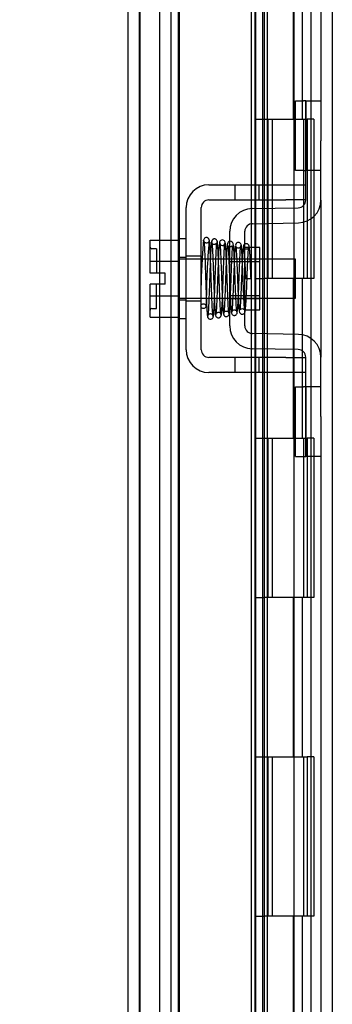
# Model space of a CAD drawing. Header units: inches. Extents: x 1 to 240, y -1 to 159.
# Tile 52 of 63: x 113.97 to 115.93, y 77.53 to 83.71. Entities that reach past the tile are written whole.
import ezdxf
from ezdxf.enums import TextEntityAlignment as Align
from ezdxf.lldxf.tags import DXFTag

# ---------------------------------------------------------------- set-up
doc = ezdxf.new("R2010")
doc.units = ezdxf.units.IN
doc.header["$MEASUREMENT"] = 0
for name, color, linetype in [('COM42667', 7, 'Continuous'), ('COM42780', 7, 'Continuous'), ('COM48600', 7, 'Continuous'), ('COM48614', 7, 'Continuous'), ('COM70220', 7, 'Continuous'), ('Default', 7, 'Continuous'), ('HNG10620-26B', 7, 'Continuous'), ('HNG10620-26C', 7, 'Continuous'), ('HNG10620-26P', 7, 'Continuous'), ('SCC19011', 7, 'Continuous'), ('SPR20265', 7, 'Continuous'), ('WAF25035', 7, 'Continuous')]:
    doc.layers.add(name, color=color, linetype=linetype)
doc.styles.add('SEACAD_Times_New_Roman', font='times.ttf')
tags = doc.linetypes.add('HIDDEN2', pattern=[0.1875, 0.125, -0.0625]).pattern_tags.tags
tags[6:7] = [DXFTag(74, 4), DXFTag(75, 0), DXFTag(340, '0'), DXFTag(46, 0.0), DXFTag(50, 0.0), DXFTag(44, 0.0), DXFTag(45, 0.0)]
tags[4:5] = [DXFTag(74, 4), DXFTag(75, 0), DXFTag(340, '0'), DXFTag(46, 0.0), DXFTag(50, 0.0), DXFTag(44, 0.0), DXFTag(45, 0.0)]
doc.dimstyles.new('HAMMOND_(STH_-_240x160)', dxfattribs={"dimtxt": 1, "dimasz": 1.25, "dimexe": 0.5, "dimexo": 0.5, "dimgap": 0.25, "dimtad": 0, "dimtih": 1, "dimtoh": 1, "dimlfac": 0.125, "dimzin": 0, "dimdsep": 46, "dimtxsty": 'SEACAD_Times_New_Roman', "dimblk1": '_SE_FILLED', "dimblk2": '_SE_FILLED', "dimsah": 1, "dimcen": 0.5, "dimadec": 0, "dimazin": 0, "dimtfac": 0.8, "dimtofl": 0, "dimtmove": 0, "dimatfit": 3, "dimfxl": 1, "dimtolj": 1, "dimtzin": 0, "dimarcsym": 0})

# ---------------------------------------------------------------- blocks, each defined once
blk = doc.blocks.new('SE9')
at = {"layer": 'COM42667', "color": 7, "linetype": 'Continuous'}
for p, q in [((115.1538, 82.6761), (115.6363, 82.6761)), ((115.6363, 82.6761), (115.7613, 82.6761)), ((115.1538, 82.5811), (115.6363, 82.5811)), ((115.7613, 82.5811), (115.6363, 82.5811)), ((115.0108, 81.6416), (115.0108, 82.5331)), ((115.1058, 81.6416), (115.1058, 82.5331)), ((115.6363, 81.5936), (115.1538, 81.5936)), ((115.6363, 81.5936), (115.7613, 81.5936)), ((115.6363, 81.4986), (115.1538, 81.4986)), ((115.7613, 81.4986), (115.6363, 81.4986))]:
    blk.add_line(p, q, dxfattribs=at)
at = {"layer": 'COM42667', "color": 7, "linetype": 'HIDDEN2'}
for p, q in [((115.3168, 82.6761), (115.3168, 82.5811)), ((115.4693, 82.5811), (115.4693, 82.6761)), ((115.1058, 82.2279), (115.0108, 82.2279)), ((115.1058, 81.9469), (115.0108, 81.9469)), ((115.3168, 81.5936), (115.3168, 81.4986)), ((115.4693, 81.4986), (115.4693, 81.5936)), ((115.3863, 81.4996), (115.3863, 81.4986)), ((115.3863, 81.4996), (115.5481, 81.4996)), ((115.4355, 81.4996), (115.4355, 81.4986)), ((115.5481, 81.4996), (115.5481, 81.4986)), ((115.5481, 81.4996), (115.5764, 81.4996)), ((115.5764, 81.4996), (115.5764, 81.4986)), ((115.5764, 81.4996), (115.6363, 81.4996)), ((115.6363, 81.4996), (115.6363, 81.4986))]:
    blk.add_line(p, q, dxfattribs=at)
at = {"layer": 'COM42667', "color": 7, "linetype": 'Continuous'}
for centre, radius, start, end in [((115.1538, 82.5331), 0.143, 90, 180), ((115.1538, 82.5331), 0.048, 90, 180), ((115.1538, 81.6416), 0.143, 180, 270), ((115.1538, 81.6416), 0.048, 180, 270)]:
    blk.add_arc(centre, radius, start, end, dxfattribs=at)
at = {"layer": 'COM42780', "color": 7, "linetype": 'Continuous'}
for p, q in [((115.6968, 82.7656), (115.6968, 83.2026)), ((115.6968, 83.2026), (115.7472, 83.2026)), ((115.7613, 83.2026), (115.7472, 83.2026)), ((115.7613, 82.9526), (115.7613, 83.2026)), ((115.7613, 83.2026), (115.8563, 83.2026)), ((115.8563, 83.1584), (115.8563, 82.9526)), ((115.7613, 82.5804), (115.7613, 82.9526)), ((115.8563, 82.5804), (115.8563, 82.9526)), ((115.7472, 82.7656), (115.6968, 82.7656)), ((115.7472, 82.7656), (115.7613, 82.7656)), ((115.4248, 82.5273), (115.7141, 82.5324)), ((115.4265, 82.4323), (115.7158, 82.4374)), ((115.2843, 81.7904), (115.2843, 82.3843)), ((115.3793, 81.7904), (115.3793, 82.3843)), ((115.4743, 82.2824), (115.4079, 82.2824)), ((115.4743, 81.8924), (115.4743, 82.2824)), ((115.3793, 81.8924), (115.4743, 81.8924)), ((115.7158, 81.7373), (115.4265, 81.7424)), ((115.7141, 81.6424), (115.4248, 81.6474)), ((115.7613, 81.2221), (115.7613, 81.5944)), ((115.8563, 81.2221), (115.8563, 81.5944)), ((115.6968, 80.9721), (115.6968, 81.4091)), ((115.6968, 81.4091), (115.7472, 81.4091)), ((115.7613, 81.4091), (115.7472, 81.4091)), ((115.7613, 80.9721), (115.7613, 81.2221)), ((115.8563, 81.2221), (115.8563, 81.0163)), ((115.6968, 80.9721), (115.7472, 80.9721)), ((115.7472, 80.9721), (115.7613, 80.9721)), ((115.8563, 80.9721), (115.7613, 80.9721))]:
    blk.add_line(p, q, dxfattribs=at)
at = {"layer": 'COM42780', "color": 7, "linetype": 'HIDDEN2'}
for p, q in [((115.764, 82.7656), (115.764, 83.2026)), ((115.8563, 82.7656), (115.7613, 82.7656)), ((115.4079, 82.2824), (115.3793, 82.2824)), ((115.2843, 82.2124), (115.4743, 82.2124)), ((115.4743, 82.1939), (115.2843, 82.1939)), ((115.2843, 81.9809), (115.4743, 81.9809)), ((115.2843, 81.9624), (115.4743, 81.9624)), ((115.8563, 81.4091), (115.7613, 81.4091)), ((115.764, 80.9721), (115.764, 81.4091)), ((115.7623, 81.2773), (115.7613, 81.2773)), ((115.7623, 81.2773), (115.7623, 81.227)), ((115.7623, 81.2471), (115.7613, 81.2471)), ((115.7623, 81.168), (115.7613, 81.168)), ((115.7623, 81.1622), (115.7613, 81.1622)), ((115.7623, 81.1374), (115.7613, 81.1374)), ((115.7623, 81.1038), (115.7613, 81.1038))]:
    blk.add_line(p, q, dxfattribs=at)
at = {"layer": 'COM42780', "color": 7, "linetype": 'Continuous'}
for centre, radius, start, end in [((115.7133, 82.5804), 0.048, 271, 0), ((115.7133, 82.5804), 0.143, 271, 0), ((115.4273, 82.3843), 0.143, 91, 180), ((115.4273, 82.3843), 0.048, 91, 180), ((115.4273, 81.7904), 0.143, 180, 269), ((115.4273, 81.7904), 0.048, 180, 269), ((115.7133, 81.5944), 0.143, 0, 89), ((115.7133, 81.5944), 0.048, 0, 89)]:
    blk.add_arc(centre, radius, start, end, dxfattribs=at)
at = {"layer": 'COM48600', "color": 7, "linetype": 'HIDDEN2'}
for p, q in [((115.4413, 95.6854), (115.4413, 68.4894)), ((115.4493, 68.9603), (115.4493, 95.2144)), ((115.4188, 82.6761), (115.4188, 82.5811)), ((115.4897, 82.6761), (115.4897, 82.5811)), ((115.5213, 82.5811), (115.5213, 82.6761)), ((115.4188, 82.5271), (115.4188, 82.4316)), ((115.4897, 82.5284), (115.4897, 82.4334)), ((115.5213, 82.434), (115.5213, 82.529)), ((115.4188, 82.2824), (115.4188, 81.8924)), ((115.4897, 82.2094), (115.4897, 81.9654)), ((115.5213, 81.9654), (115.5213, 82.2094)), ((115.4188, 81.7431), (115.4188, 81.6476)), ((115.4897, 81.7413), (115.4897, 81.6463)), ((115.5213, 81.6457), (115.5213, 81.7407)), ((115.4188, 81.5936), (115.4188, 81.4986)), ((115.4897, 81.5936), (115.4897, 81.4986)), ((115.5213, 81.4986), (115.5213, 81.5936))]:
    blk.add_line(p, q, dxfattribs=at)
at = {"layer": 'COM48600', "color": 7, "linetype": 'Continuous'}
for p, q in [((114.6463, 68.0929), (114.6463, 88.8857)), ((115.4897, 88.5649), (115.4897, 82.6761)), ((115.5213, 82.6761), (115.5213, 88.5649)), ((115.4188, 88.0649), (115.4188, 82.6761)), ((115.4188, 82.5811), (115.4188, 82.5271)), ((115.4897, 82.5811), (115.4897, 82.5284)), ((115.5213, 82.529), (115.5213, 82.5811)), ((115.4188, 82.4316), (115.4188, 82.2824)), ((115.4897, 82.4334), (115.4897, 82.2094)), ((115.5213, 82.2094), (115.5213, 82.434)), ((115.4897, 81.9654), (115.4897, 81.7413)), ((115.5213, 81.7407), (115.5213, 81.9654)), ((115.4188, 81.8924), (115.4188, 81.7431)), ((115.4188, 81.6476), (115.4188, 81.5936)), ((115.4897, 81.6463), (115.4897, 81.5936)), ((115.5213, 81.5936), (115.5213, 81.6457)), ((115.4188, 81.4986), (115.4188, 71.2381)), ((115.4897, 81.4986), (115.4897, 71.2381)), ((115.5213, 71.2381), (115.5213, 81.4986))]:
    blk.add_line(p, q, dxfattribs=at)
at = {"layer": 'COM48614', "color": 7, "linetype": 'HIDDEN2'}
for p, q in [((115.9283, 96.9733), (115.9283, 67.2014)), ((114.8433, 95.8803), (114.8433, 68.2944)), ((114.9153, 95.8803), (114.9153, 68.2944))]:
    blk.add_line(p, q, dxfattribs=at)
at = {"layer": 'COM48614', "color": 7, "linetype": 'Continuous'}
for p, q in [((115.8563, 92.4543), (115.8563, 83.1584)), ((115.8563, 82.5804), (115.8563, 81.5944)), ((115.8563, 81.0163), (115.8563, 71.7204))]:
    blk.add_line(p, q, dxfattribs=at)
at = {"layer": 'COM70220', "color": 7, "linetype": 'HIDDEN2'}
for p, q in [((114.7183, 68.6099), (114.7183, 95.5649)), ((114.7193, 68.6099), (114.7193, 95.5649)), ((114.7203, 68.6099), (114.7203, 95.5649)), ((114.7223, 68.6099), (114.7223, 95.5649)), ((114.9683, 68.6099), (114.9683, 95.5649))]:
    blk.add_line(p, q, dxfattribs=at)
at = {"layer": 'HNG10620-26B', "color": 7, "linetype": 'HIDDEN2'}
for p, q in [((115.7963, 69.0874), (115.7963, 95.0874)), ((115.6846, 83.0874), (115.6846, 84.0874)), ((115.7419, 83.0874), (115.7419, 84.0874)), ((115.5013, 83.0874), (115.7419, 83.0874)), ((115.7475, 83.0874), (115.7701, 83.0874)), ((115.8125, 83.0874), (115.7701, 83.0874)), ((115.7701, 83.0874), (115.7701, 82.0874)), ((115.8125, 83.0874), (115.8125, 82.0874)), ((115.7419, 82.0874), (115.5013, 82.0874)), ((115.6846, 81.0874), (115.6846, 82.0874)), ((115.7419, 81.0874), (115.7419, 82.0874)), ((115.7701, 82.0874), (115.7475, 82.0874)), ((115.8125, 82.0874), (115.7701, 82.0874)), ((115.5013, 81.0874), (115.7419, 81.0874)), ((115.7475, 81.0874), (115.7701, 81.0874)), ((115.8125, 81.0874), (115.7701, 81.0874)), ((115.7701, 81.0874), (115.7701, 80.0874)), ((115.8125, 81.0874), (115.8125, 80.0874)), ((115.7419, 80.0874), (115.5013, 80.0874)), ((115.6846, 79.0874), (115.6846, 80.0874)), ((115.7419, 79.0874), (115.7419, 80.0874)), ((115.7701, 80.0874), (115.7475, 80.0874)), ((115.8125, 80.0874), (115.7701, 80.0874)), ((115.5013, 79.0874), (115.7419, 79.0874)), ((115.7475, 79.0874), (115.7701, 79.0874)), ((115.8125, 79.0874), (115.7701, 79.0874)), ((115.7701, 79.0874), (115.7701, 78.0874)), ((115.8125, 79.0874), (115.8125, 78.0874)), ((115.7419, 78.0874), (115.5013, 78.0874)), ((115.6846, 77.0874), (115.6846, 78.0874)), ((115.7419, 77.0874), (115.7419, 78.0874)), ((115.7701, 78.0874), (115.7475, 78.0874)), ((115.8125, 78.0874), (115.7701, 78.0874))]:
    blk.add_line(p, q, dxfattribs=at)
at = {"layer": 'HNG10620-26C', "color": 7, "linetype": 'HIDDEN2'}
for p, q in [((114.9613, 95.0874), (114.9613, 69.0874)), ((115.5013, 95.0874), (115.5013, 69.0874)), ((115.4413, 83.0874), (115.5013, 83.0874)), ((115.5233, 83.0874), (115.5233, 82.0874)), ((115.5233, 83.0874), (115.7475, 83.0874)), ((115.5513, 83.0874), (115.5513, 82.0874)), ((115.6888, 82.0874), (115.6888, 83.0874)), ((115.7488, 82.0874), (115.7488, 83.0874)), ((115.4413, 82.0874), (115.5013, 82.0874)), ((115.7475, 82.0874), (115.5233, 82.0874)), ((115.4413, 81.0874), (115.5013, 81.0874)), ((115.5233, 81.0874), (115.5233, 80.0874)), ((115.5233, 81.0874), (115.7475, 81.0874)), ((115.5513, 81.0874), (115.5513, 80.0874)), ((115.6888, 80.0874), (115.6888, 81.0874)), ((115.7488, 80.0874), (115.7488, 81.0874)), ((115.4413, 80.0874), (115.5013, 80.0874)), ((115.7475, 80.0874), (115.5233, 80.0874)), ((115.4413, 79.0874), (115.5013, 79.0874)), ((115.5233, 79.0874), (115.5233, 78.0874)), ((115.5233, 79.0874), (115.7475, 79.0874)), ((115.5513, 79.0874), (115.5513, 78.0874)), ((115.6888, 78.0874), (115.6888, 79.0874)), ((115.7488, 78.0874), (115.7488, 79.0874)), ((115.4413, 78.0874), (115.5013, 78.0874)), ((115.7475, 78.0874), (115.5233, 78.0874))]:
    blk.add_line(p, q, dxfattribs=at)
at = {"layer": 'HNG10620-26P', "color": 7, "linetype": 'HIDDEN2'}
blk.add_line((115.6888, 69.0874), (115.6888, 94.6485), dxfattribs=at)
at = {"layer": 'SCC19011', "color": 7, "linetype": 'Continuous'}
for p, q in [((114.7848, 82.3284), (114.9658, 82.3284)), ((114.7848, 82.1962), (114.7848, 82.3284)), ((114.7848, 82.1962), (114.9658, 82.1962)), ((114.7848, 82.1214), (114.7848, 82.1962)), ((115.129, 82.2094), (115.1058, 82.2094)), ((115.1788, 82.2094), (115.164, 82.2094)), ((115.2286, 82.2094), (115.2138, 82.2094)), ((115.2786, 82.2094), (115.2637, 82.2094)), ((115.6978, 82.2094), (115.4743, 82.2094)), ((115.6978, 81.9654), (115.6978, 82.2094)), ((114.8798, 82.1214), (114.7848, 82.1214)), ((114.8798, 82.0534), (114.8798, 82.1214)), ((114.7848, 81.9785), (114.7848, 82.0534)), ((114.8798, 82.0534), (114.7848, 82.0534)), ((114.7848, 81.9785), (114.9658, 81.9785)), ((114.7848, 81.8464), (114.7848, 81.9785)), ((115.1058, 81.9654), (115.1376, 81.9654)), ((115.1726, 81.9654), (115.1878, 81.9654)), ((115.2228, 81.9654), (115.238, 81.9654)), ((115.2729, 81.9654), (115.2843, 81.9654)), ((115.4743, 81.9654), (115.6978, 81.9654)), ((114.7848, 81.8464), (114.9658, 81.8464))]:
    blk.add_line(p, q, dxfattribs=at)
at = {"layer": 'SCC19011', "color": 7, "linetype": 'HIDDEN2'}
for p, q in [((114.8248, 82.2749), (114.7948, 82.2749)), ((114.8248, 82.2749), (114.8248, 82.1214)), ((115.1058, 82.2094), (114.9658, 82.2094)), ((115.164, 82.2094), (115.129, 82.2094)), ((115.2138, 82.2094), (115.1788, 82.2094)), ((115.2637, 82.2094), (115.2286, 82.2094)), ((115.4743, 82.2094), (115.2786, 82.2094)), ((114.8248, 81.8999), (114.8248, 82.0534)), ((114.9658, 81.9654), (115.1058, 81.9654)), ((115.1376, 81.9654), (115.1726, 81.9654)), ((115.1878, 81.9654), (115.2228, 81.9654)), ((115.238, 81.9654), (115.2729, 81.9654)), ((115.2843, 81.9654), (115.4743, 81.9654)), ((114.7948, 81.8999), (114.8248, 81.8999))]:
    blk.add_line(p, q, dxfattribs=at)
for centre, start, end in [((114.7948, 82.2849), 180, 270), ((114.7948, 81.8899), 90, 180)]:
    blk.add_arc(centre, 0.01, start, end, dxfattribs=at)
at = {"layer": 'SPR20265', "color": 7, "linetype": 'Continuous'}
blk.add_line((115.3833, 82.0874), (115.4183, 82.0874), dxfattribs=at)
for centre, radius, start, end in [((120.0558, 81.9098), 4.9537, 175.16762, 176.52222), ((115.2382, 82.312), 0.0181, 0.29625, 180.63542), ((120.0282, 81.9109), 4.8911, 179.59412, 179.95832)]:
    blk.add_arc(centre, radius, start, end, dxfattribs=at)
at = {"layer": 'SPR20265', "color": 7, "linetype": 'HIDDEN2'}
for centre, radius, start, end in [((120.0282, 81.9109), 4.8911, 175.14466, 179.59412), ((115.2382, 82.312), 0.0169, 179.71531, 359.27639), ((120.0558, 81.9098), 4.9537, 176.52222, 179.93735)]:
    blk.add_arc(centre, radius, start, end, dxfattribs=at)
for start_param, end_param in [(5.616239, 6.283185), (0, 0.666946)]:
    blk.add_ellipse((115.1195, 81.9148), major_axis=(-0.0175, 0), ratio=0.707107, start_param=start_param, end_param=end_param, dxfattribs=at)
at = {"layer": 'SPR20265', "color": 7, "linetype": 'Continuous'}
blk.add_ellipse((115.1195, 81.9148), major_axis=(-0.0175, 0), ratio=0.707107, start_param=0.666946, end_param=5.616239, dxfattribs=at)
for points, knots in [([(115.1553, 82.328), (115.1553, 82.3289), (115.1553, 82.3304), (115.1548, 82.3332), (115.1537, 82.3359), (115.1521, 82.3386), (115.1499, 82.341), (115.1472, 82.343), (115.1442, 82.3445), (115.1396, 82.3455), (115.1335, 82.345), (115.1262, 82.3411), (115.1204, 82.333), (115.1195, 82.327), (115.1191, 82.3233)], [0, 0, 0, 0, 0.03948, 0.078027, 0.11705, 0.157795, 0.20119, 0.247813, 0.297965, 0.351797, 0.472995, 0.624898, 0.803476, 1, 1, 1, 1]), ([(115.121, 82.3241), (115.1216, 82.3243), (115.123, 82.3219), (115.1255, 82.2911), (115.128, 82.2369), (115.1301, 82.1817), (115.1317, 82.1347), (115.1334, 82.0847), (115.1351, 82.0337), (115.1368, 81.9841), (115.1386, 81.9387), (115.1404, 81.8998), (115.1423, 81.8701), (115.1442, 81.8516), (115.1453, 81.8494), (115.1459, 81.8487)], [0.041658, 0.041658, 0.041658, 0.041658, 0.1062331, 0.2177365, 0.3345116, 0.3951575, 0.4571173, 0.5204025, 0.5850154, 0.650919, 0.7181243, 0.7866617, 0.856475, 0.927577, 0.9945625, 0.9945625, 0.9945625, 0.9945625]), ([(115.1807, 81.8527), (115.1798, 81.8543), (115.178, 81.8593), (115.1751, 81.903), (115.1726, 81.9625), (115.1705, 82.0209), (115.1689, 82.0693), (115.1672, 82.1196), (115.1655, 82.1699), (115.1637, 82.2175), (115.1619, 82.26), (115.1601, 82.2951), (115.1582, 82.3196), (115.1566, 82.3305), (115.1557, 82.3311), (115.1553, 82.3309)], [0.0084013, 0.0084013, 0.0084013, 0.0084013, 0.1047673, 0.2149815, 0.3308118, 0.3911182, 0.4528716, 0.5160814, 0.5807303, 0.6468516, 0.7144807, 0.783578, 0.8541849, 0.926338, 0.9626406, 0.9626406, 0.9626406, 0.9626406]), ([(115.1701, 82.3221), (115.169, 82.3179), (115.1668, 82.296), (115.1646, 82.254), (115.1635, 82.2275), (115.1634, 82.2257)], [0.1075026, 0.1075026, 0.1075026, 0.1075026, 0.219859, 0.336958, 0.3455788, 0.3455788, 0.3455788, 0.3455788]), ([(115.2079, 82.3123), (115.2074, 82.318), (115.2064, 82.3248), (115.1994, 82.3335), (115.1938, 82.3364), (115.189, 82.3372), (115.1855, 82.3371), (115.1819, 82.3361), (115.1784, 82.3341), (115.1754, 82.3313), (115.1731, 82.3277), (115.1717, 82.3235), (115.1716, 82.321), (115.1715, 82.3195)], [0, 0, 0, 0, 0.337377, 0.476585, 0.593946, 0.643993, 0.690857, 0.738213, 0.787078, 0.837877, 0.890521, 0.944659, 1, 1, 1, 1]), ([(115.1724, 82.3148), (115.1734, 82.3066), (115.1751, 82.2913), (115.1779, 82.2363), (115.1806, 82.1659), (115.1833, 82.0859), (115.1861, 82.0062), (115.1888, 81.9366), (115.1916, 81.883), (115.1934, 81.8684), (115.1944, 81.8606)], [0, 0, 0, 0, 0.125356, 0.250547, 0.375714, 0.500726, 0.625702, 0.75054, 0.875328, 1, 1, 1, 1]), ([(115.2293, 81.8628), (115.2283, 81.8703), (115.2266, 81.8844), (115.2238, 81.9373), (115.2211, 82.0065), (115.2183, 82.0859), (115.2156, 82.1661), (115.2129, 82.237), (115.2101, 82.2926), (115.2083, 82.3083), (115.2073, 82.3168)], [0, 0, 0, 0, 0.123677, 0.247763, 0.372182, 0.497025, 0.622181, 0.747773, 0.873664, 1, 1, 1, 1]), ([(115.2208, 82.3144), (115.2198, 82.3115), (115.2179, 82.305), (115.2154, 82.2664), (115.2139, 82.2346), (115.2134, 82.2229)], [0, 0, 0, 0, 0.1069729, 0.2190176, 0.2772299, 0.2772299, 0.2772299, 0.2772299]), ([(115.2209, 82.3106), (115.2218, 82.3085), (115.2236, 82.3031), (115.2265, 82.2594), (115.2296, 82.1904), (115.2323, 82.1164), (115.2345, 82.0545), (115.2362, 82.0078), (115.238, 81.9639), (115.2398, 81.9248), (115.2417, 81.8934), (115.2436, 81.8716), (115.2452, 81.8625), (115.2461, 81.8622), (115.2463, 81.8624)], [0.0031575, 0.0031575, 0.0031575, 0.0031575, 0.106276, 0.2177664, 0.3343795, 0.4562757, 0.5195077, 0.5840716, 0.6500082, 0.7172741, 0.7858907, 0.8559002, 0.9272657, 0.9562295, 0.9562295, 0.9562295, 0.9562295]), ([(115.2803, 81.8708), (115.2798, 81.8705), (115.2785, 81.8722), (115.2761, 81.8982), (115.2736, 81.9467), (115.2716, 81.9974), (115.27, 82.0406), (115.2683, 82.0872), (115.2666, 82.1349), (115.2649, 82.1817), (115.2631, 82.2252), (115.2613, 82.2625), (115.2594, 82.2915), (115.2575, 82.311), (115.2563, 82.3134), (115.2556, 82.3145)], [0.0493682, 0.0493682, 0.0493682, 0.0493682, 0.1041505, 0.2141198, 0.3297994, 0.3901531, 0.4519694, 0.5152557, 0.5800319, 0.6463064, 0.7140466, 0.7832821, 0.8540388, 0.9262663, 0.9997798, 0.9997798, 0.9997798, 0.9997798]), ([(115.2841, 82.3218), (115.2823, 82.3214), (115.2767, 82.3191), (115.27, 82.3095), (115.269, 82.2982), (115.2663, 82.273), (115.2646, 82.2424), (115.2638, 82.2242), (115.2634, 82.2169)], [0.5049436, 0.5049436, 0.5049436, 0.5049436, 0.5126381, 0.5301382, 0.5631975, 0.6133029, 0.6453829, 0.6655854, 0.6655854, 0.6655854, 0.6655854]), ([(115.4059, 82.2892), (115.4058, 82.2907), (115.4056, 82.2933), (115.4041, 82.2972), (115.4017, 82.3007), (115.3986, 82.3035), (115.3951, 82.3054), (115.3903, 82.3068), (115.3848, 82.3067), (115.3809, 82.3051), (115.3792, 82.3041)], [0, 0, 0, 0, 0.0589773, 0.1211115, 0.1849679, 0.2490189, 0.31194, 0.3728411, 0.4898099, 0.5959107, 0.5959107, 0.5959107, 0.5959107]), ([(115.2739, 82.2942), (115.2736, 82.2938), (115.2744, 82.2875), (115.276, 82.2638), (115.2779, 82.2253), (115.2797, 82.1829), (115.2818, 82.1287), (115.2833, 82.0862), (115.2842, 82.063), (115.2843, 82.0606)], [0.5252176, 0.5252176, 0.5252176, 0.5252176, 0.5500519, 0.604828, 0.6390024, 0.6775462, 0.720453, 0.7677407, 0.7732337, 0.7732337, 0.7732337, 0.7732337]), ([(115.4183, 82.0874), (115.4177, 82.1025), (115.4167, 82.1283), (115.415, 82.169), (115.4133, 82.2056), (115.4117, 82.2376), (115.41, 82.2631), (115.4083, 82.2813), (115.4068, 82.2908), (115.4059, 82.2916), (115.4055, 82.2915)], [0, 0, 0, 0, 0.1236932, 0.2477957, 0.3722334, 0.4970307, 0.6222178, 0.7477992, 0.8737106, 0.9604174, 0.9604174, 0.9604174, 0.9604174]), ([(115.3793, 82.184), (115.3795, 82.1787), (115.3803, 82.1609), (115.3817, 82.1281), (115.3827, 82.1025), (115.3833, 82.0874)], [0.6947964, 0.6947964, 0.6947964, 0.6947964, 0.7496304, 0.874808, 1, 1, 1, 1]), ([(115.1809, 81.8489), (115.1819, 81.8526), (115.1838, 81.8606), (115.1863, 81.9026), (115.1878, 81.9368), (115.1883, 81.9495)], [0, 0, 0, 0, 0.1087369, 0.2223139, 0.2823724, 0.2823724, 0.2823724, 0.2823724]), ([(115.2318, 81.8583), (115.2328, 81.8631), (115.235, 81.8853), (115.2371, 81.9276), (115.2383, 81.9539), (115.2384, 81.956)], [0.1097302, 0.1097302, 0.1097302, 0.1097302, 0.2224256, 0.3403895, 0.3502806, 0.3502806, 0.3502806, 0.3502806]), ([(115.2464, 81.8636), (115.2465, 81.8628), (115.2468, 81.861), (115.2478, 81.8583), (115.2494, 81.8557), (115.2516, 81.8532), (115.2543, 81.8512), (115.2574, 81.8498), (115.262, 81.8488), (115.2681, 81.8495), (115.2754, 81.8536), (115.2812, 81.8619), (115.2822, 81.8681), (115.2826, 81.872)], [0.0423433, 0.0423433, 0.0423433, 0.0423433, 0.0780693, 0.1166064, 0.1566075, 0.1991192, 0.2448555, 0.2942488, 0.3475582, 0.468612, 0.6213089, 0.801496, 1, 1, 1, 1]), ([(115.3796, 81.8754), (115.381, 81.8787), (115.3821, 81.884), (115.3831, 81.8911), (115.3834, 81.8939)], [0.53014438, 0.53014438, 0.53014438, 0.53014438, 0.5577634, 0.5731101, 0.5731101, 0.5731101, 0.5731101]), ([(115.1454, 81.8506), (115.1455, 81.8491), (115.1457, 81.8466), (115.1472, 81.8425), (115.1496, 81.839), (115.1537, 81.8352), (115.1597, 81.8327), (115.1667, 81.8328), (115.1732, 81.8354), (115.1781, 81.8401), (115.181, 81.846), (115.1814, 81.8495), (115.1816, 81.8515)], [0, 0, 0, 0, 0.065589, 0.134096, 0.204, 0.273642, 0.405923, 0.527776, 0.652215, 0.775569, 0.89228, 1, 1, 1, 1]), ([(115.1938, 81.8649), (115.1943, 81.8595), (115.1953, 81.853), (115.2023, 81.8448), (115.2079, 81.842), (115.2126, 81.8413), (115.2161, 81.8414), (115.2197, 81.8424), (115.2232, 81.8444), (115.2262, 81.8472), (115.2285, 81.8507), (115.2299, 81.8548), (115.2301, 81.8573), (115.2301, 81.8588)], [0, 0, 0, 0, 0.324319, 0.462115, 0.581304, 0.633213, 0.682431, 0.732423, 0.783847, 0.836789, 0.89085, 0.94542, 1, 1, 1, 1])]:
    blk.add_open_spline(points, degree=3, knots=knots, dxfattribs=at)
at = {"layer": 'SPR20265', "color": 7, "linetype": 'HIDDEN2'}
for points, knots in [([(115.1541, 82.3233), (115.1541, 82.3219), (115.154, 82.3198), (115.1507, 82.3148), (115.1452, 82.3113), (115.1396, 82.3102), (115.1352, 82.3106), (115.1319, 82.3115), (115.1287, 82.3131), (115.1258, 82.3153), (115.1234, 82.3182), (115.1216, 82.3214), (115.1206, 82.3248), (115.1204, 82.3268), (115.1203, 82.328)], [0, 0, 0, 0, 0.179381, 0.337596, 0.475073, 0.590664, 0.641841, 0.692941, 0.744409, 0.796202, 0.847981, 0.899322, 0.949962, 1, 1, 1, 1]), ([(115.2065, 82.3195), (115.2065, 82.3188), (115.2063, 82.3176), (115.2057, 82.315), (115.2046, 82.3124), (115.203, 82.3097), (115.2008, 82.3073), (115.1982, 82.3052), (115.1952, 82.3036), (115.1907, 82.3021), (115.185, 82.3017), (115.1782, 82.3038), (115.1732, 82.3087), (115.1729, 82.3108), (115.1729, 82.3123)], [0, 0, 0, 0, 0.047333, 0.090485, 0.131312, 0.171645, 0.212983, 0.256355, 0.302402, 0.351589, 0.463303, 0.607862, 0.786964, 1, 1, 1, 1]), ([(115.1883, 81.9495), (115.1888, 81.9618), (115.1899, 81.9886), (115.1914, 82.0332), (115.1931, 82.0812), (115.1947, 82.1302), (115.1963, 82.1778), (115.198, 82.222), (115.1997, 82.2603), (115.2013, 82.2901), (115.203, 82.3094), (115.2041, 82.315), (115.2047, 82.3152)], [0.2823724, 0.2823724, 0.2823724, 0.2823724, 0.3404902, 0.4016136, 0.4638734, 0.5272264, 0.5916671, 0.6572019, 0.7237583, 0.7913365, 0.8599384, 0.9294967, 0.9294967, 0.9294967, 0.9294967]), ([(115.2384, 81.956), (115.2388, 81.9666), (115.2398, 81.9915), (115.2414, 82.0338), (115.2431, 82.0815), (115.2448, 82.1301), (115.2465, 82.1775), (115.2483, 82.2211), (115.2501, 82.2587), (115.2519, 82.2879), (115.2538, 82.307), (115.2549, 82.3097), (115.2556, 82.3109)], [0.3502806, 0.3502806, 0.3502806, 0.3502806, 0.4013266, 0.4633844, 0.526574, 0.590889, 0.6563003, 0.7228223, 0.7904767, 0.8592109, 0.9290421, 1, 1, 1, 1]), ([(115.3303, 81.8756), (115.3294, 81.8784), (115.328, 81.8839), (115.3256, 81.9145), (115.3235, 81.9554), (115.3215, 82.0024), (115.3196, 82.051), (115.3175, 82.1102), (115.315, 82.1747), (115.3126, 82.2326), (115.3102, 82.2731), (115.3084, 82.2964), (115.3044, 82.3159), (115.291, 82.3227), (115.2852, 82.322), (115.2841, 82.3218)], [0, 0, 0, 0, 0.0490679, 0.095301, 0.1387049, 0.1792256, 0.2168316, 0.2515124, 0.3116979, 0.3614591, 0.4053465, 0.4437863, 0.4807605, 0.5002516, 0.5049436, 0.5049436, 0.5049436, 0.5049436]), ([(115.3574, 82.2927), (115.357, 82.2961), (115.3561, 82.3017), (115.3508, 82.3095), (115.3438, 82.3136), (115.337, 82.3146), (115.3311, 82.3131), (115.3272, 82.3106), (115.3248, 82.3082), (115.323, 82.3055), (115.3217, 82.3026), (115.3211, 82.2997), (115.321, 82.298), (115.321, 82.297)], [0, 0, 0, 0, 0.180774, 0.350248, 0.499828, 0.623642, 0.733222, 0.784403, 0.832779, 0.878274, 0.921007, 0.961361, 1, 1, 1, 1]), ([(115.3792, 82.3041), (115.3789, 82.3039), (115.3766, 82.3024), (115.373, 82.2988), (115.3701, 82.2925), (115.3697, 82.2888), (115.3695, 82.2866)], [0.5959107, 0.5959107, 0.5959107, 0.5959107, 0.6145359, 0.7437677, 0.8727235, 1, 1, 1, 1]), ([(115.2843, 81.8871), (115.2843, 81.8875), (115.2851, 81.8964), (115.2866, 81.9205), (115.2887, 81.9653), (115.2906, 82.0146), (115.2925, 82.0641), (115.2946, 82.1235), (115.297, 82.1868), (115.2995, 82.2425), (115.3016, 82.2769), (115.3024, 82.2906), (115.3027, 82.2942), (115.3012, 82.2928), (115.2988, 82.2906), (115.2947, 82.2882), (115.288, 82.2868), (115.2824, 82.288), (115.2782, 82.2905), (115.2754, 82.2929), (115.2744, 82.2942), (115.274, 82.2943), (115.2739, 82.2942)], [0.0474842, 0.0474842, 0.0474842, 0.0474842, 0.0497131, 0.0964498, 0.1402498, 0.181141, 0.2191142, 0.2541986, 0.3155133, 0.3661656, 0.4105777, 0.4493704, 0.4665115, 0.473906, 0.4805292, 0.4865974, 0.4921802, 0.5006637, 0.503587, 0.5065765, 0.5158911, 0.5252176, 0.5252176, 0.5252176, 0.5252176]), ([(115.3192, 82.2943), (115.3182, 82.2888), (115.316, 82.2656), (115.3129, 82.2058), (115.3102, 82.1382), (115.308, 82.0797), (115.3063, 82.0347), (115.3046, 81.9913), (115.3028, 81.9516), (115.3011, 81.9182), (115.2993, 81.8931), (115.2974, 81.8771), (115.2962, 81.8764), (115.2956, 81.8762)], [0.1070599, 0.1070599, 0.1070599, 0.1070599, 0.2191639, 0.3361754, 0.4582543, 0.5214879, 0.5860062, 0.6518142, 0.7188758, 0.7872252, 0.856881, 0.9277922, 1, 1, 1, 1]), ([(115.3218, 82.294), (115.3227, 82.2894), (115.3241, 82.2809), (115.3264, 82.2474), (115.3286, 82.2053), (115.3305, 82.1585), (115.3324, 82.1111), (115.3346, 82.0543), (115.3369, 81.9937), (115.3395, 81.9405), (115.3416, 81.9047), (115.3444, 81.8843), (115.3462, 81.8723), (115.3566, 81.8652), (115.3635, 81.8637), (115.3703, 81.865), (115.3767, 81.8698), (115.3784, 81.8726), (115.3793, 81.8746), (115.3796, 81.8754)], [0, 0, 0, 0, 0.0498436, 0.0967002, 0.1405955, 0.1815314, 0.2194862, 0.2544765, 0.3152997, 0.3654619, 0.409652, 0.4485892, 0.4814188, 0.4889058, 0.495916, 0.5065238, 0.5135393, 0.5236157, 0.5301444, 0.5301444, 0.5301444, 0.5301444]), ([(115.356, 82.297), (115.3559, 82.2962), (115.3558, 82.2947), (115.3552, 82.292), (115.3542, 82.2893), (115.3526, 82.2866), (115.3505, 82.2842), (115.347, 82.2814), (115.3415, 82.2792), (115.3349, 82.279), (115.328, 82.2815), (115.3229, 82.2873), (115.3225, 82.2906), (115.3224, 82.2927)], [0, 0, 0, 0, 0.037989, 0.077527, 0.119605, 0.164736, 0.212993, 0.264123, 0.372839, 0.49196, 0.636982, 0.80769, 1, 1, 1, 1]), ([(115.3331, 81.8823), (115.3341, 81.89), (115.3362, 81.9176), (115.3393, 81.9822), (115.342, 82.052), (115.3442, 82.1105), (115.3458, 82.1546), (115.3475, 82.1961), (115.3493, 82.233), (115.351, 82.2629), (115.3528, 82.2838), (115.354, 82.2913), (115.3546, 82.2928)], [0.1087958, 0.1087958, 0.1087958, 0.1087958, 0.2223565, 0.3404595, 0.4631523, 0.5264789, 0.590913, 0.6564648, 0.7230715, 0.7907398, 0.8594827, 0.9292355, 0.9292355, 0.9292355, 0.9292355]), ([(115.3702, 82.2901), (115.3693, 82.2865), (115.3678, 82.2797), (115.3655, 82.2494), (115.3634, 82.21), (115.3614, 82.1654), (115.3596, 82.1197), (115.3574, 82.0641), (115.355, 82.0037), (115.3525, 81.9493), (115.3503, 81.9141), (115.3493, 81.8982), (115.3485, 81.8923), (115.3521, 81.8969), (115.3628, 81.9003), (115.3714, 81.8975), (115.3763, 81.8934), (115.3779, 81.8913), (115.3772, 81.8979), (115.3755, 81.9215), (115.3737, 81.9554), (115.372, 81.9935), (115.37, 82.0426), (115.3678, 82.1008), (115.3653, 82.1644), (115.3627, 82.2255), (115.3597, 82.2772), (115.3578, 82.2899), (115.3567, 82.2966)], [0, 0, 0, 0, 0.049173, 0.095464, 0.138909, 0.179487, 0.217185, 0.252019, 0.312783, 0.36306, 0.407295, 0.445872, 0.463143, 0.480066, 0.496688, 0.507701, 0.514797, 0.525232, 0.558593, 0.609643, 0.642108, 0.679174, 0.720884, 0.767277, 0.818342, 0.874155, 0.934678, 1, 1, 1, 1]), ([(115.4045, 82.2866), (115.4043, 82.2842), (115.4038, 82.2803), (115.3986, 82.2742), (115.3917, 82.2715), (115.385, 82.2715), (115.3787, 82.274), (115.3741, 82.2785), (115.3714, 82.2839), (115.371, 82.2874), (115.3709, 82.2892)], [0, 0, 0, 0, 0.177696, 0.341652, 0.484977, 0.606263, 0.721012, 0.827813, 0.921583, 1, 1, 1, 1]), ([(115.371, 82.2863), (115.3713, 82.2864), (115.3721, 82.2858), (115.3735, 82.2773), (115.3751, 82.2601), (115.3768, 82.2355), (115.3781, 82.209), (115.379, 82.1908), (115.3793, 82.184)], [0.0491745, 0.0491745, 0.0491745, 0.0491745, 0.1247815, 0.2496118, 0.3745487, 0.4995316, 0.6245497, 0.6947964, 0.6947964, 0.6947964, 0.6947964]), ([(115.3834, 81.8939), (115.3841, 81.9007), (115.3854, 81.9162), (115.3873, 81.9479), (115.3892, 81.9875), (115.3914, 82.0382), (115.3937, 82.0978), (115.3962, 82.162), (115.399, 82.2224), (115.402, 82.2719), (115.4039, 82.2819), (115.405, 82.287)], [0.5731101, 0.5731101, 0.5731101, 0.5731101, 0.6106645, 0.6440309, 0.6818562, 0.7241002, 0.7707363, 0.8216737, 0.8769104, 0.9363517, 1, 1, 1, 1]), ([(115.1634, 82.2257), (115.1624, 82.2016), (115.1608, 82.1588), (115.1586, 82.0964), (115.1569, 82.0459), (115.1552, 81.9963), (115.1534, 81.9502), (115.1516, 81.9102), (115.1498, 81.8789), (115.1479, 81.8571), (115.1467, 81.8537), (115.1461, 81.852)], [0.3455788, 0.3455788, 0.3455788, 0.3455788, 0.4589835, 0.5221513, 0.5865864, 0.6522922, 0.7192479, 0.7874906, 0.857043, 0.9278644, 1, 1, 1, 1]), ([(115.2134, 82.2229), (115.2129, 82.211), (115.2118, 82.1853), (115.2102, 82.1424), (115.2086, 82.0961), (115.207, 82.0486), (115.2053, 82.0018), (115.2036, 81.9583), (115.2019, 81.9203), (115.2002, 81.8897), (115.1985, 81.8696), (115.1973, 81.8634), (115.1967, 81.8627)], [0.2772299, 0.2772299, 0.2772299, 0.2772299, 0.3361969, 0.3969622, 0.459007, 0.5223211, 0.5868655, 0.6526607, 0.7197134, 0.7879622, 0.8574326, 0.9281322, 0.9281322, 0.9281322, 0.9281322]), ([(115.2634, 82.2169), (115.2631, 82.2109), (115.2622, 82.1892), (115.2604, 82.146), (115.2582, 82.0844), (115.2557, 82.0164), (115.2531, 81.9502), (115.2501, 81.8932), (115.2482, 81.8782), (115.2471, 81.8701)], [0.6655854, 0.6655854, 0.6655854, 0.6655854, 0.6821016, 0.7234672, 0.7694802, 0.8201115, 0.8754201, 0.9353537, 1, 1, 1, 1]), ([(115.2843, 82.0606), (115.285, 82.0403), (115.2867, 81.9963), (115.2894, 81.9359), (115.2924, 81.886), (115.2943, 81.8769), (115.2955, 81.8724)], [0.7732337, 0.7732337, 0.7732337, 0.7732337, 0.8193455, 0.8752892, 0.9355028, 1, 1, 1, 1]), ([(115.1466, 81.8515), (115.1468, 81.8542), (115.1474, 81.8587), (115.1528, 81.8651), (115.1597, 81.868), (115.1665, 81.868), (115.1727, 81.8655), (115.1773, 81.8612), (115.18, 81.8558), (115.1803, 81.8525), (115.1804, 81.8506)], [0, 0, 0, 0, 0.160971, 0.316102, 0.455936, 0.577846, 0.696899, 0.810531, 0.912782, 1, 1, 1, 1]), ([(115.1951, 81.8588), (115.1952, 81.8596), (115.1953, 81.8609), (115.1959, 81.8635), (115.197, 81.8662), (115.1986, 81.8688), (115.2008, 81.8713), (115.2034, 81.8734), (115.2064, 81.875), (115.2108, 81.8764), (115.2166, 81.8766), (115.2234, 81.8743), (115.2284, 81.8691), (115.2287, 81.8666), (115.2288, 81.8649)], [0, 0, 0, 0, 0.044559, 0.086388, 0.127221, 0.168589, 0.211598, 0.2569, 0.304828, 0.35561, 0.469133, 0.61403, 0.791597, 1, 1, 1, 1]), ([(115.2476, 81.872), (115.2475, 81.8728), (115.2475, 81.8741), (115.2497, 81.8782), (115.2541, 81.882), (115.2602, 81.8841), (115.266, 81.8839), (115.2707, 81.8824), (115.2741, 81.8804), (115.2772, 81.8776), (115.2795, 81.8741), (115.2809, 81.8701), (115.2811, 81.8677), (115.2812, 81.8663)], [0, 0, 0, 0, 0.167405, 0.31502, 0.44597, 0.561339, 0.663025, 0.71568, 0.770724, 0.827692, 0.885615, 0.943351, 1, 1, 1, 1]), ([(115.2948, 81.8754), (115.2952, 81.8722), (115.2961, 81.8667), (115.3019, 81.8596), (115.3092, 81.8563), (115.3162, 81.8561), (115.3227, 81.8585), (115.3277, 81.863), (115.3305, 81.8685), (115.3309, 81.872), (115.3311, 81.8739)], [0, 0, 0, 0, 0.160978, 0.319941, 0.465269, 0.591846, 0.711965, 0.822973, 0.919786, 1, 1, 1, 1]), ([(115.2961, 81.8739), (115.2962, 81.8754), (115.2963, 81.8778), (115.2977, 81.8818), (115.2999, 81.8852), (115.3038, 81.8888), (115.3096, 81.8914), (115.3164, 81.8914), (115.3226, 81.8891), (115.3271, 81.8848), (115.3296, 81.8796), (115.3298, 81.877), (115.3298, 81.8754)], [0, 0, 0, 0, 0.066301, 0.135066, 0.204649, 0.273333, 0.401927, 0.518861, 0.639867, 0.762727, 0.88319, 1, 1, 1, 1]), ([(115.2463, 81.8663), (115.2462, 81.8654), (115.2463, 81.8646), (115.2464, 81.8637), (115.2464, 81.8636)], [0, 0, 0, 0, 0.03967524, 0.04234332, 0.04234332, 0.04234332, 0.04234332])]:
    blk.add_open_spline(points, degree=3, knots=knots, dxfattribs=at)
for points in [[(115.1733, 82.3214), (115.1728, 82.3228), (115.1722, 82.324), (115.1717, 82.3244)], [(115.2049, 82.3151), (115.2054, 82.3147), (115.2058, 82.3126), (115.2063, 82.3099)], [(115.3221, 82.2987), (115.3218, 82.299), (115.3215, 82.2992), (115.3212, 82.2991)], [(115.3554, 82.2934), (115.3557, 82.2932), (115.3561, 82.2926), (115.3564, 82.2918)], [(115.3303, 81.8718), (115.3304, 81.8719), (115.3305, 81.872), (115.3305, 81.8722)], [(115.1963, 81.8627), (115.1959, 81.8631), (115.1955, 81.8645), (115.195, 81.8664)], [(115.2287, 81.8571), (115.2292, 81.8562), (115.2296, 81.8554), (115.2301, 81.8552)]]:
    blk.add_open_spline(points, degree=3, dxfattribs=at)
at = {"layer": 'SPR20265', "color": 7, "linetype": 'Continuous'}
blk.add_open_spline([(115.282, 81.8678), (115.2828, 81.8734), (115.2836, 81.8785), (115.2843, 81.8871)], degree=3, dxfattribs=at)
at = {"layer": 'WAF25035', "color": 7, "linetype": 'Continuous'}
for p, q in [((114.9658, 82.3374), (114.9658, 81.8374)), ((115.0108, 82.3374), (114.9658, 82.3374)), ((114.9658, 81.8374), (115.0108, 81.8374))]:
    blk.add_line(p, q, dxfattribs=at)
at = {"layer": 'WAF25035', "color": 7, "linetype": 'HIDDEN2'}
for p, q in [((115.0108, 82.2199), (114.9658, 82.2199)), ((114.9658, 81.9549), (115.0108, 81.9549))]:
    blk.add_line(p, q, dxfattribs=at)
blk = doc.blocks.new('DMBLK2207')
at = {"layer": 'Default', "linetype": 'Continuous'}
for points in [[(108.2683, 94.4624), (108.685, 94.4624), (108.4767, 95.7124)], [(108.2683, 69.7394), (108.4767, 68.4894), (108.685, 69.7394)]]:
    blk.add_hatch(color=7, dxfattribs=at).paths.add_polyline_path(points)
at = {"layer": 'Default', "color": 7, "linetype": 'Continuous'}
for p, q in [((114.4683, 95.7124), (107.9767, 95.7124)), ((108.4767, 85.019), (108.4767, 95.7124)), ((108.4767, 68.4894), (108.4767, 80.319)), ((114.8868, 68.4894), (107.9767, 68.4894))]:
    blk.add_line(p, q, dxfattribs=at)
at = {"layer": 'Default', "color": 7, "linetype": 'Continuous', "style": 'SEACAD_Times_New_Roman'}
for s, p in [('27.22', (106.7705, 84.669)), ('DOOR', (106.3795, 83.169)), ('OPENING', (105.2302, 81.669))]:
    blk.add_text(s, height=1, dxfattribs=at).set_placement(p, align=Align.TOP_LEFT)
blk = doc.blocks.new('_SE_FILLED')
at = {"color": 0}
blk.add_line((0, 0), (-1, 0), dxfattribs=at)
blk.add_solid([(0, 0), (-1, -0.1665), (-1, 0.1665), (0, 0)], dxfattribs=at)

msp = doc.modelspace()

# ---------------------------------------------------------------- block references
at = {"layer": 'Default'}
msp.add_blockref('SE9', (0, 0), dxfattribs=at)

# ---------------------------------------------------------------- dimensions: what is measured, and where the dimension line sits
at = {"layer": 'Default', "color": 7, "linetype": 'Continuous'}
dim = msp.add_linear_dim(base=(108.4767, 95.7124), p1=(115.3868, 68.4894), p2=(115.8203, 95.7124), angle=90, text='\\A1;<>\\PDOOR\\XOPENING', dimstyle='HAMMOND_(STH_-_240x160)', override={"dimlfac": 1}, dxfattribs=at)
dim.commit()
dim.dimension.update_dxf_attribs({"geometry": 'DMBLK2207', "text_midpoint": (108.4767, 84.169), "dimtype": 160})

doc.saveas('drawing.dxf')
